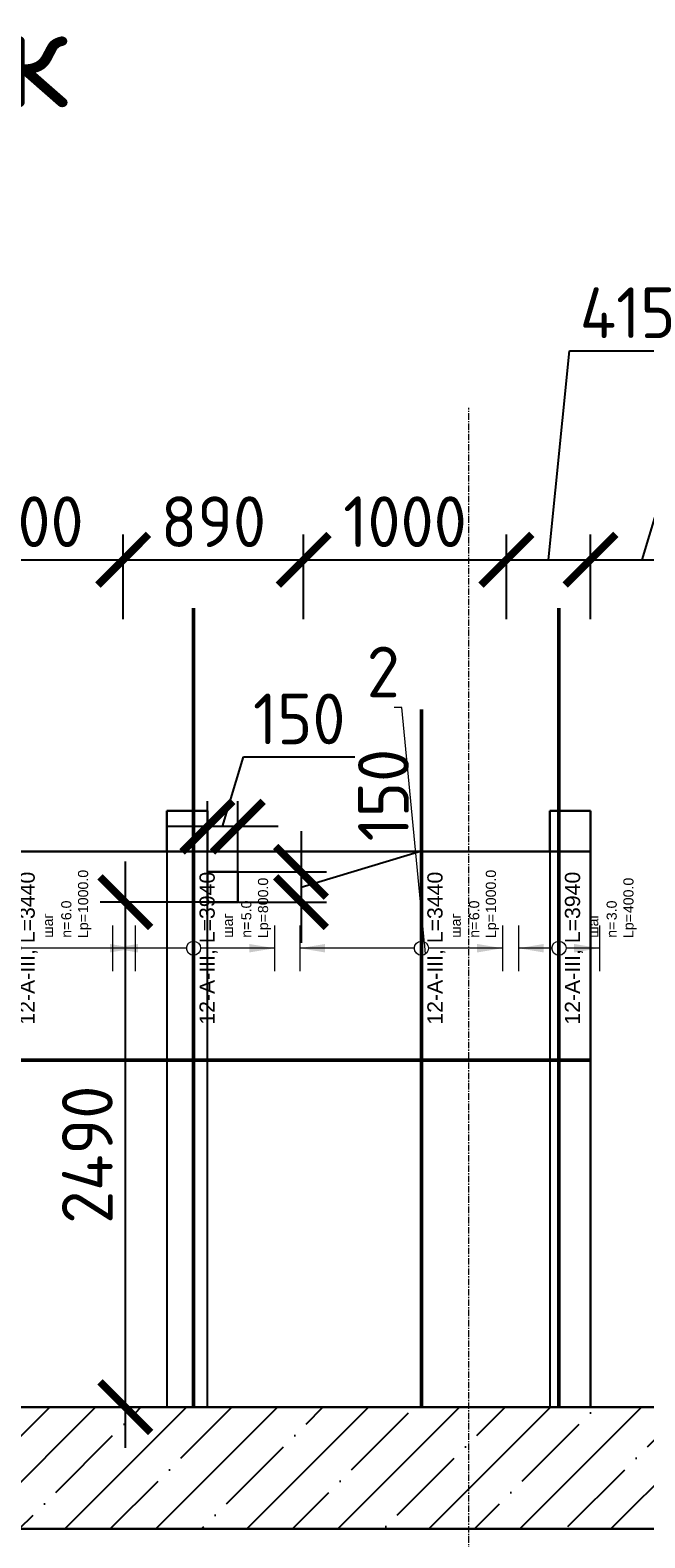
# Model space of a CAD drawing. Header units: millimetres. Extents: x 349531 to 1063351, y -131924 to 96186.
# Tile 149 of 228: x 656420 to 659452, y -27859 to -20425. Entities that reach past the tile are written whole.
import ezdxf
from ezdxf import colors
from ezdxf.entities.mleader import LeaderData, LeaderLine
from ezdxf.enums import TextEntityAlignment as Align
from ezdxf.math import Vec2, Vec3

# ---------------------------------------------------------------- set-up
doc = ezdxf.new("R2010")
doc.units = ezdxf.units.MM
doc.set_wipeout_variables(frame=1)
for name, pattern in [('______5', [1100, 800, -100, 100, -100]), ('________', [0]), ('HIDDEN2', [4.7625, 3.175, -1.5875]), ('осевая', [50.8, 31.75, -6.35, 6.35, -6.35])]:
    doc.linetypes.add(name, pattern=pattern)
for name, color, linetype, lineweight in [('Standard', 7, 'Continuous', 25), ('АрмСтер', 2, 'Continuous', 50), ('Оси', 40, '______5', 18), ('подоснова', 151, 'Continuous', 5), ('размер', 1, 'Continuous', 25), ('РАЗМЕРЫ', 1, 'Continuous', 9)]:
    doc.layers.add(name, color=color, linetype=linetype, lineweight=lineweight)
doc.layers.add('АрмСтер_атрибуты', color=2, linetype='Continuous', lineweight=0, plot=False)
doc.styles.add('GOST-2.304_Type-B', font='GOST_Common.ttf')
doc.styles.get("Standard").update_dxf_attribs({"font": 'arial.ttf'})
doc.styles.add('Аннотативный', font='arial.ttf')
doc.dimstyles.new('СПДС', dxfattribs={"dimscale": 100, "dimtxt": 2.5, "dimasz": 2.5, "dimexe": 1.25, "dimexo": 0, "dimtad": 1, "dimdec": 0, "dimtxsty": 'GOST-2.304_Type-B', "dimblk": 'ARCHTICK', "dimcen": 2.5, "dimdle": 2, "dimadec": 0, "dimazin": 2, "dimtfac": 0.75, "dimtdec": 0, "dimtmove": 1, "dimatfit": 3, "dimfxl": 1, "dimtolj": 1, "dimarcsym": 1})

# ---------------------------------------------------------------- blocks, each defined once
blk = doc.blocks.new('*U1412')
at = {"layer": 'РАЗМЕРЫ'}
for p, q in [((112.5, 1000), (-112.5, 1000)), ((112.5, -1600), (-112.5, -1600))]:
    blk.add_line(p, q, dxfattribs=at)
at = {"layer": 'РАЗМЕРЫ', "ltscale": 15}
blk.add_line((0, -1600), (0, 1000), dxfattribs=at)
at = {"layer": 'РАЗМЕРЫ'}
for points in [[(0, 1000), (20.9, 874.8), (-20.9, 874.8)], [(0, -1600), (20.9, -1474.8), (-20.9, -1474.8)]]:
    blk.add_solid(points, dxfattribs=at)
at = {"layer": 'АрмСтер_атрибуты', "color": 215, "ltscale": 15, "style": 'Аннотативный'}
for s, p in [('шаг', (51.4, -194.2)), ('n=', (51.4, -285.1)), ('Lр=', (50.2, -367.8))]:
    blk.add_text(s, height=50, dxfattribs=at).set_placement(p)
at = {"layer": 'АрмСтер_атрибуты', "flags": 9}
for tag, p in [('МАССА', (671.8, 4789.5)), ('ОБОЗНАЧЕНИЕ', (671.8, 4675.6))]:
    blk.add_attdef(tag, p, '', height=75, dxfattribs=at)
at = {"layer": 'АрмСтер_атрибуты', "style": 'Аннотативный', "flags": 8}
blk.add_attdef('ПОЗ', (110, 29.6), '', height=75, dxfattribs=at)
at = {"layer": 'АрмСтер_атрибуты', "color": 215, "style": 'Аннотативный'}
for tag, p, flags in [('ШАГ', (190.9, -194.2), 10), ('КОЛ', (138, -285.1), 8), ('ШИРИНА', (172.9, -367.8), 8)]:
    blk.add_attdef(tag, p, '', height=50, dxfattribs=dict(at, flags=flags))
at = {"linetype": 'Continuous', "lineweight": 0}
blk.add_wipeout([(35, 0), (28.3, 20.6), (10.8, 33.3), (-10.8, 33.3), (-28.3, 20.6), (-35, 0), (-28.3, -20.6), (-10.8, -33.3), (10.8, -33.3), (28.3, -20.6)], dxfattribs=at)
at = {"color": 0, "linetype": 'ByBlock', "lineweight": -2, "ltscale": 100}
blk.add_line((-1167.2, 0), (5782.8, 0), dxfattribs=at)
at = {"layer": 'РАЗМЕРЫ'}
blk.add_circle((0, 0), 35, dxfattribs=at)
at = {"layer": 'АрмСтер_атрибуты', "style": 'Аннотативный', "flags": 8}
blk.add_attdef('НАИМЕНОВАНИЕ', text='', height=75, dxfattribs=at).set_placement((0, -29.3), align=Align.TOP_CENTER)
blk = doc.blocks.new('_ArchTick')
at = {"color": 0, "linetype": 'ByBlock', "const_width": 0.15}
blk.add_lwpolyline([(-0.5, -0.5), (0.5, 0.5)], dxfattribs=at)
blk = doc.blocks.new('*D1755')
at = {"layer": 'DEFPOINTS', "color": 0, "transparency": 16777216}
for p in [(656889.2, -24725.1), (657447.4, -24725.1), (657642.7, -27215.1)]:
    blk.add_point(p, dxfattribs=at)
at = {"layer": 'РАЗМЕРЫ', "color": 0, "lineweight": -2, "transparency": 16777216}
for p, q in [((656889.2, -27415.1), (656889.2, -24525.1)), ((657447.4, -24725.1), (656764.2, -24725.1)), ((657642.7, -27215.1), (656764.2, -27215.1))]:
    blk.add_line(p, q, dxfattribs=at)
at = {"layer": 'РАЗМЕРЫ', "color": 0, "lineweight": -2, "transparency": 16777216, "xscale": 250, "yscale": 250, "zscale": 250}
for p, rotation in [((656889.2, -24725.1), 90), ((656889.2, -27215.1), 270)]:
    blk.add_blockref('_ArchTick', p, dxfattribs=dict(at, rotation=rotation))
at = {"layer": 'РАЗМЕРЫ', "color": 0, "transparency": 16777216, "insert": (656701.7, -25970.1), "char_height": 250, "attachment_point": 5, "rotation": 90, "style": 'GOST-2.304_Type-B'}
blk.add_mtext('\\A1;2490', dxfattribs=at)
blk = doc.blocks.new('*D1769')
at = {"layer": 'DEFPOINTS', "color": 0, "transparency": 16777216}
for p in [(657293.8, -24352.5), (657293.8, -24575.1), (657443.8, -24575.1)]:
    blk.add_point(p, dxfattribs=at)
at = {"layer": 'РАЗМЕРЫ', "color": 0, "lineweight": -2, "transparency": 16777216}
for p, q in [((657368.8, -24352.5), (657472, -24008.8)), ((657472, -24008.8), (658022, -24008.8)), ((657293.8, -24575.1), (657293.8, -24227.5)), ((657443.8, -24575.1), (657443.8, -24227.5)), ((657643.8, -24352.5), (657093.8, -24352.5))]:
    blk.add_line(p, q, dxfattribs=at)
at = {"layer": 'РАЗМЕРЫ', "color": 0, "lineweight": -2, "transparency": 16777216, "xscale": 250, "yscale": 250, "zscale": 250, "rotation": 180}
blk.add_blockref('_ArchTick', (657293.8, -24352.5), dxfattribs=at)
at = {"layer": 'РАЗМЕРЫ', "color": 0, "lineweight": -2, "transparency": 16777216, "xscale": 250, "yscale": 250, "zscale": 250}
blk.add_blockref('_ArchTick', (657443.8, -24352.5), dxfattribs=at)
at = {"layer": 'РАЗМЕРЫ', "color": 0, "transparency": 16777216, "insert": (657747, -23821.3), "char_height": 250, "attachment_point": 5, "style": 'GOST-2.304_Type-B'}
blk.add_mtext('\\A1;150', dxfattribs=at)
blk = doc.blocks.new('*D1754')
at = {"layer": 'DEFPOINTS', "color": 0, "transparency": 16777216}
for p in [(657443.8, -24575.1), (657447.4, -24725.1), (657755.8, -24725.1)]:
    blk.add_point(p, dxfattribs=at)
at = {"layer": 'РАЗМЕРЫ', "color": 0, "lineweight": -2, "transparency": 16777216}
for p, q in [((658349.6, -24472), (658349.6, -23922)), ((657755.8, -24375.1), (657755.8, -24925.1)), ((657755.8, -24650.1), (658349.6, -24472)), ((657443.8, -24575.1), (657880.8, -24575.1)), ((657447.4, -24725.1), (657880.8, -24725.1))]:
    blk.add_line(p, q, dxfattribs=at)
at = {"layer": 'РАЗМЕРЫ', "color": 0, "lineweight": -2, "transparency": 16777216, "xscale": 250, "yscale": 250, "zscale": 250}
for p, rotation in [((657755.8, -24575.1), 90), ((657755.8, -24725.1), 270)]:
    blk.add_blockref('_ArchTick', p, dxfattribs=dict(at, rotation=rotation))
at = {"layer": 'РАЗМЕРЫ', "color": 0, "transparency": 16777216, "insert": (658162.1, -24197), "char_height": 250, "attachment_point": 5, "rotation": 90, "style": 'GOST-2.304_Type-B'}
blk.add_mtext('\\A1;150', dxfattribs=at)
blk = doc.blocks.new('*U1738')
at = {"layer": 'РАЗМЕРЫ'}
for p, q in [((112.5, 400), (-112.5, 400)), ((112.5, -600), (-112.5, -600))]:
    blk.add_line(p, q, dxfattribs=at)
at = {"layer": 'РАЗМЕРЫ', "ltscale": 15}
blk.add_line((0, -600), (0, 400), dxfattribs=at)
at = {"layer": 'РАЗМЕРЫ'}
for points in [[(0, 400), (20.9, 274.8), (-20.9, 274.8)], [(0, -600), (20.9, -474.8), (-20.9, -474.8)]]:
    blk.add_solid(points, dxfattribs=at)
at = {"layer": 'АрмСтер_атрибуты', "color": 215, "ltscale": 15, "style": 'Аннотативный'}
for s, p in [('шаг', (51.4, -194.2)), ('n=', (51.4, -285.1)), ('Lр=', (50.2, -367.8))]:
    blk.add_text(s, height=50, dxfattribs=at).set_placement(p)
at = {"layer": 'АрмСтер_атрибуты', "style": 'Аннотативный', "flags": 8}
blk.add_attdef('ПОЗ', (110, 29.6), '', height=75, dxfattribs=at)
at = {"layer": 'АрмСтер_атрибуты', "color": 215, "style": 'Аннотативный'}
for tag, p, flags in [('ШАГ', (190.9, -194.2), 10), ('КОЛ', (138, -285.1), 8), ('ШИРИНА', (172.9, -367.8), 8)]:
    blk.add_attdef(tag, p, '', height=50, dxfattribs=dict(at, flags=flags))
at = {"layer": 'АрмСтер_атрибуты', "flags": 9}
for tag, p in [('МАССА', (-3069.3, -3810.5)), ('ОБОЗНАЧЕНИЕ', (-3069.3, -3924.4))]:
    blk.add_attdef(tag, p, '', height=75, dxfattribs=at)
at = {"linetype": 'Continuous', "lineweight": 0}
blk.add_wipeout([(35, 0), (28.3, 20.6), (10.8, 33.3), (-10.8, 33.3), (-28.3, 20.6), (-35, 0), (-28.3, -20.6), (-10.8, -33.3), (10.8, -33.3), (28.3, -20.6)], dxfattribs=at)
at = {"color": 0, "linetype": 'ByBlock', "lineweight": -2, "ltscale": 100}
blk.add_line((-2263.2, 0), (1176.8, 0), dxfattribs=at)
at = {"layer": 'РАЗМЕРЫ'}
blk.add_circle((0, 0), 35, dxfattribs=at)
at = {"layer": 'АрмСтер_атрибуты', "style": 'Аннотативный', "flags": 8}
blk.add_attdef('НАИМЕНОВАНИЕ', text='', height=75, dxfattribs=at).set_placement((0, -29.3), align=Align.TOP_CENTER)
blk = doc.blocks.new('*U1726')
at = {"layer": 'РАЗМЕРЫ'}
for p, q in [((112.5, 600), (-112.5, 600)), ((112.5, -400), (-112.5, -400))]:
    blk.add_line(p, q, dxfattribs=at)
at = {"layer": 'РАЗМЕРЫ', "ltscale": 15}
blk.add_line((0, -400), (0, 600), dxfattribs=at)
at = {"layer": 'РАЗМЕРЫ'}
for points in [[(0, 600), (20.9, 474.8), (-20.9, 474.8)], [(0, -400), (20.9, -274.8), (-20.9, -274.8)]]:
    blk.add_solid(points, dxfattribs=at)
at = {"layer": 'АрмСтер_атрибуты', "color": 215, "ltscale": 15, "style": 'Аннотативный'}
for s, p in [('шаг', (51.4, -194.2)), ('n=', (51.4, -285.1)), ('Lр=', (50.2, -367.8))]:
    blk.add_text(s, height=50, dxfattribs=at).set_placement(p)
at = {"layer": 'АрмСтер_атрибуты', "style": 'Аннотативный', "flags": 8}
blk.add_attdef('ПОЗ', (110, 29.6), '', height=75, dxfattribs=at)
at = {"layer": 'АрмСтер_атрибуты', "color": 215, "style": 'Аннотативный'}
for tag, p, flags in [('ШАГ', (190.9, -194.2), 10), ('КОЛ', (138, -285.1), 8), ('ШИРИНА', (172.9, -367.8), 8)]:
    blk.add_attdef(tag, p, '', height=50, dxfattribs=dict(at, flags=flags))
at = {"layer": 'АрмСтер_атрибуты', "flags": 9}
for tag, p in [('МАССА', (-3069.3, -3810.5)), ('ОБОЗНАЧЕНИЕ', (-3069.3, -3924.4))]:
    blk.add_attdef(tag, p, '', height=75, dxfattribs=at)
at = {"linetype": 'Continuous', "lineweight": 0}
blk.add_wipeout([(35, 0), (28.3, 20.6), (10.8, 33.3), (-10.8, 33.3), (-28.3, 20.6), (-35, 0), (-28.3, -20.6), (-10.8, -33.3), (10.8, -33.3), (28.3, -20.6)], dxfattribs=at)
at = {"color": 0, "linetype": 'ByBlock', "lineweight": -2, "ltscale": 100}
blk.add_line((-2263.2, 0), (1176.8, 0), dxfattribs=at)
at = {"layer": 'РАЗМЕРЫ'}
blk.add_circle((0, 0), 35, dxfattribs=at)
at = {"layer": 'АрмСтер_атрибуты', "style": 'Аннотативный', "flags": 8}
blk.add_attdef('НАИМЕНОВАНИЕ', text='', height=75, dxfattribs=at).set_placement((0, -29.3), align=Align.TOP_CENTER)
blk = doc.blocks.new('*U1739')
at = {"layer": 'РАЗМЕРЫ'}
for p, q in [((112.5, 400), (-112.5, 400)), ((112.5, -400), (-112.5, -400))]:
    blk.add_line(p, q, dxfattribs=at)
at = {"layer": 'РАЗМЕРЫ', "ltscale": 15}
blk.add_line((0, -400), (0, 400), dxfattribs=at)
at = {"layer": 'РАЗМЕРЫ'}
for points in [[(0, 400), (20.9, 274.8), (-20.9, 274.8)], [(0, -400), (20.9, -274.8), (-20.9, -274.8)]]:
    blk.add_solid(points, dxfattribs=at)
at = {"layer": 'АрмСтер_атрибуты', "color": 215, "ltscale": 15, "style": 'Аннотативный'}
for s, p in [('шаг', (51.4, -194.2)), ('n=', (51.4, -285.1)), ('Lр=', (50.2, -367.8))]:
    blk.add_text(s, height=50, dxfattribs=at).set_placement(p)
at = {"layer": 'АрмСтер_атрибуты', "style": 'Аннотативный', "flags": 8}
blk.add_attdef('ПОЗ', (110, 29.6), '', height=75, dxfattribs=at)
at = {"layer": 'АрмСтер_атрибуты', "color": 215, "style": 'Аннотативный'}
for tag, p, flags in [('ШАГ', (190.9, -194.2), 10), ('КОЛ', (138, -285.1), 8), ('ШИРИНА', (172.9, -367.8), 8)]:
    blk.add_attdef(tag, p, '', height=50, dxfattribs=dict(at, flags=flags))
at = {"layer": 'АрмСтер_атрибуты', "flags": 9}
for tag, p in [('МАССА', (-3069.3, -3810.5)), ('ОБОЗНАЧЕНИЕ', (-3069.3, -3924.4))]:
    blk.add_attdef(tag, p, '', height=75, dxfattribs=at)
at = {"linetype": 'Continuous', "lineweight": 0}
blk.add_wipeout([(35, 0), (28.3, 20.6), (10.8, 33.3), (-10.8, 33.3), (-28.3, 20.6), (-35, 0), (-28.3, -20.6), (-10.8, -33.3), (10.8, -33.3), (28.3, -20.6)], dxfattribs=at)
at = {"color": 0, "linetype": 'ByBlock', "lineweight": -2, "ltscale": 100}
blk.add_line((-2263.2, 0), (1676.8, 0), dxfattribs=at)
at = {"layer": 'РАЗМЕРЫ'}
blk.add_circle((0, 0), 35, dxfattribs=at)
at = {"layer": 'АрмСтер_атрибуты', "style": 'Аннотативный', "flags": 8}
blk.add_attdef('НАИМЕНОВАНИЕ', text='', height=75, dxfattribs=at).set_placement((0, -29.3), align=Align.TOP_CENTER)
blk = doc.blocks.new('*U1740')
at = {"layer": 'РАЗМЕРЫ'}
for p, q in [((112.5, 200), (-112.5, 200)), ((112.5, -200), (-112.5, -200))]:
    blk.add_line(p, q, dxfattribs=at)
at = {"layer": 'РАЗМЕРЫ', "ltscale": 15}
blk.add_line((0, -200), (0, 200), dxfattribs=at)
at = {"layer": 'РАЗМЕРЫ'}
for points in [[(0, 200), (20.9, 74.8), (-20.9, 74.8)], [(0, -200), (20.9, -74.8), (-20.9, -74.8)]]:
    blk.add_solid(points, dxfattribs=at)
at = {"layer": 'АрмСтер_атрибуты', "color": 215, "ltscale": 15, "style": 'Аннотативный'}
for s, p in [('шаг', (51.4, -194.2)), ('n=', (51.4, -285.1)), ('Lр=', (50.2, -367.8))]:
    blk.add_text(s, height=50, dxfattribs=at).set_placement(p)
at = {"layer": 'АрмСтер_атрибуты', "style": 'Аннотативный', "flags": 8}
blk.add_attdef('ПОЗ', (110, 29.6), '', height=75, dxfattribs=at)
at = {"layer": 'АрмСтер_атрибуты', "color": 215, "style": 'Аннотативный'}
for tag, p, flags in [('ШАГ', (190.9, -194.2), 10), ('КОЛ', (138, -285.1), 8), ('ШИРИНА', (172.9, -367.8), 8)]:
    blk.add_attdef(tag, p, '', height=50, dxfattribs=dict(at, flags=flags))
at = {"layer": 'АрмСтер_атрибуты', "flags": 9}
for tag, p in [('МАССА', (-3069.3, -3810.5)), ('ОБОЗНАЧЕНИЕ', (-3069.3, -3924.4))]:
    blk.add_attdef(tag, p, '', height=75, dxfattribs=at)
at = {"linetype": 'Continuous', "lineweight": 0}
blk.add_wipeout([(35, 0), (28.3, 20.6), (10.8, 33.3), (-10.8, 33.3), (-28.3, 20.6), (-35, 0), (-28.3, -20.6), (-10.8, -33.3), (10.8, -33.3), (28.3, -20.6)], dxfattribs=at)
at = {"color": 0, "linetype": 'ByBlock', "lineweight": -2, "ltscale": 100}
blk.add_line((-2263.2, 0), (1676.8, 0), dxfattribs=at)
at = {"layer": 'РАЗМЕРЫ'}
blk.add_circle((0, 0), 35, dxfattribs=at)
at = {"layer": 'АрмСтер_атрибуты', "style": 'Аннотативный', "flags": 8}
blk.add_attdef('НАИМЕНОВАНИЕ', text='', height=75, dxfattribs=at).set_placement((0, -29.3), align=Align.TOP_CENTER)
blk = doc.blocks.new('*D1761')
at = {"layer": 'DEFPOINTS', "color": 0, "transparency": 16777216}
for p in [(656878.8, -23036.4), (655878.8, -23330), (656878.8, -23330)]:
    blk.add_point(p, dxfattribs=at)
at = {"layer": 'РАЗМЕРЫ', "color": 0, "lineweight": -2, "transparency": 16777216}
for p, q in [((655878.8, -23330), (655878.8, -22911.4)), ((656878.8, -23330), (656878.8, -22911.4)), ((655678.8, -23036.4), (657078.8, -23036.4))]:
    blk.add_line(p, q, dxfattribs=at)
at = {"layer": 'РАЗМЕРЫ', "color": 0, "lineweight": -2, "transparency": 16777216, "xscale": 250, "yscale": 250, "zscale": 250, "rotation": 180}
blk.add_blockref('_ArchTick', (655878.8, -23036.4), dxfattribs=at)
at = {"layer": 'РАЗМЕРЫ', "color": 0, "lineweight": -2, "transparency": 16777216, "xscale": 250, "yscale": 250, "zscale": 250}
blk.add_blockref('_ArchTick', (656878.8, -23036.4), dxfattribs=at)
at = {"layer": 'РАЗМЕРЫ', "color": 0, "transparency": 16777216, "insert": (656378.8, -22848.9), "char_height": 250, "attachment_point": 5, "style": 'GOST-2.304_Type-B'}
blk.add_mtext('\\A1;1000', dxfattribs=at)
blk = doc.blocks.new('*D1756')
at = {"layer": 'DEFPOINTS', "color": 0, "transparency": 16777216}
for p in [(657768.8, -23036.4), (656878.8, -23330), (657768.8, -23330)]:
    blk.add_point(p, dxfattribs=at)
at = {"layer": 'РАЗМЕРЫ', "color": 0, "lineweight": -2, "transparency": 16777216}
for p, q in [((656878.8, -23330), (656878.8, -22911.4)), ((657768.8, -23330), (657768.8, -22911.4)), ((656678.8, -23036.4), (657968.8, -23036.4))]:
    blk.add_line(p, q, dxfattribs=at)
at = {"layer": 'РАЗМЕРЫ', "color": 0, "lineweight": -2, "transparency": 16777216, "xscale": 250, "yscale": 250, "zscale": 250, "rotation": 180}
blk.add_blockref('_ArchTick', (656878.8, -23036.4), dxfattribs=at)
at = {"layer": 'РАЗМЕРЫ', "color": 0, "lineweight": -2, "transparency": 16777216, "xscale": 250, "yscale": 250, "zscale": 250}
blk.add_blockref('_ArchTick', (657768.8, -23036.4), dxfattribs=at)
at = {"layer": 'РАЗМЕРЫ', "color": 0, "transparency": 16777216, "insert": (657323.8, -22848.9), "char_height": 250, "attachment_point": 5, "style": 'GOST-2.304_Type-B'}
blk.add_mtext('\\A1;890', dxfattribs=at)
blk = doc.blocks.new('*D1757')
at = {"layer": 'DEFPOINTS', "color": 0, "transparency": 16777216}
for p in [(658768.8, -23036.4), (657768.8, -23330), (658768.8, -23330)]:
    blk.add_point(p, dxfattribs=at)
at = {"layer": 'РАЗМЕРЫ', "color": 0, "lineweight": -2, "transparency": 16777216}
for p, q in [((657768.8, -23330), (657768.8, -22911.4)), ((658768.8, -23330), (658768.8, -22911.4)), ((657568.8, -23036.4), (658968.8, -23036.4))]:
    blk.add_line(p, q, dxfattribs=at)
at = {"layer": 'РАЗМЕРЫ', "color": 0, "lineweight": -2, "transparency": 16777216, "xscale": 250, "yscale": 250, "zscale": 250, "rotation": 180}
blk.add_blockref('_ArchTick', (657768.8, -23036.4), dxfattribs=at)
at = {"layer": 'РАЗМЕРЫ', "color": 0, "lineweight": -2, "transparency": 16777216, "xscale": 250, "yscale": 250, "zscale": 250}
blk.add_blockref('_ArchTick', (658768.8, -23036.4), dxfattribs=at)
at = {"layer": 'РАЗМЕРЫ', "color": 0, "transparency": 16777216, "insert": (658268.8, -22848.9), "char_height": 250, "attachment_point": 5, "style": 'GOST-2.304_Type-B'}
blk.add_mtext('\\A1;1000', dxfattribs=at)
blk = doc.blocks.new('*D1758')
at = {"layer": 'DEFPOINTS', "color": 0, "transparency": 16777216}
for p in [(659183.8, -23036.4), (658768.8, -23330), (659183.8, -23330)]:
    blk.add_point(p, dxfattribs=at)
at = {"layer": 'РАЗМЕРЫ', "color": 0, "lineweight": -2, "transparency": 16777216}
for p, q in [((658976.3, -23036.4), (659079.5, -22006)), ((659079.5, -22006), (659654.5, -22006)), ((658768.8, -23330), (658768.8, -22911.4)), ((659183.8, -23330), (659183.8, -22911.4)), ((658568.8, -23036.4), (659383.8, -23036.4))]:
    blk.add_line(p, q, dxfattribs=at)
at = {"layer": 'РАЗМЕРЫ', "color": 0, "lineweight": -2, "transparency": 16777216, "xscale": 250, "yscale": 250, "zscale": 250, "rotation": 180}
blk.add_blockref('_ArchTick', (658768.8, -23036.4), dxfattribs=at)
at = {"layer": 'РАЗМЕРЫ', "color": 0, "lineweight": -2, "transparency": 16777216, "xscale": 250, "yscale": 250, "zscale": 250}
blk.add_blockref('_ArchTick', (659183.8, -23036.4), dxfattribs=at)
at = {"layer": 'РАЗМЕРЫ', "color": 0, "transparency": 16777216, "insert": (659367, -21818.5), "char_height": 250, "attachment_point": 5, "style": 'GOST-2.304_Type-B'}
blk.add_mtext('\\A1;415', dxfattribs=at)
blk = doc.blocks.new('*D1770')
at = {"layer": 'DEFPOINTS', "color": 0, "transparency": 16777216}
for p in [(659693.9, -23036.4), (659183.8, -23330), (659693.9, -23286.7)]:
    blk.add_point(p, dxfattribs=at)
at = {"layer": 'РАЗМЕРЫ', "color": 0, "lineweight": -2, "transparency": 16777216}
for p, q in [((659438.9, -23036.4), (659542, -22692.7)), ((659542, -22692.7), (660092, -22692.7)), ((659183.8, -23330), (659183.8, -22911.4)), ((659693.9, -23286.7), (659693.9, -22911.4)), ((658983.8, -23036.4), (659893.9, -23036.4))]:
    blk.add_line(p, q, dxfattribs=at)
at = {"layer": 'РАЗМЕРЫ', "color": 0, "lineweight": -2, "transparency": 16777216, "xscale": 250, "yscale": 250, "zscale": 250, "rotation": 180}
blk.add_blockref('_ArchTick', (659183.8, -23036.4), dxfattribs=at)
at = {"layer": 'РАЗМЕРЫ', "color": 0, "lineweight": -2, "transparency": 16777216, "xscale": 250, "yscale": 250, "zscale": 250}
blk.add_blockref('_ArchTick', (659693.9, -23036.4), dxfattribs=at)
at = {"layer": 'РАЗМЕРЫ', "color": 0, "transparency": 16777216, "insert": (659817, -22505.2), "char_height": 250, "attachment_point": 5, "style": 'GOST-2.304_Type-B'}
blk.add_mtext('\\A1;510', dxfattribs=at)
blk = doc.blocks.new('_None')

msp = doc.modelspace()

# ---------------------------------------------------------------- hatches: boundary and pattern name
at = {"layer": 'размер', "transparency": 33554648}
h = msp.add_hatch(dxfattribs=at)
h.set_pattern_fill('ANSI35', color=1, scale=50)
h.set_pattern_definition([(45, (19845.64, -919.16), (-224.5064, 224.5064), []), (45, (20070.15, -919.16), (-224.5064, 224.5064), [396.875, -79.375, 0, -79.375])])
h.paths.add_polyline_path([(659693.9, -27215.1), (658583.8, -27215.1), (658583.8, -27815.1), (659693.9, -27815.1)])
h.paths.add_polyline_path([(660171.3, -27361.1), (660171.3, -27306.1), (660171.3, -27215.1), (659929, -27215.1), (659693.9, -27215.1), (659693.9, -27815.1), (660171.3, -27815.1), (660171.3, -27666.1), (660171.3, -27611.1), (659921.3, -27548.6), (660421.3, -27423.6)])
h.paths.add_polyline_path([(658583.8, -27215.1), (655583.8, -27215.1), (655583.8, -27815.1), (658583.8, -27815.1)])
h.paths.add_polyline_path([(655583.8, -27215.1), (652483.8, -27215.1), (652483.8, -27815.1), (655583.8, -27815.1)])
h.paths.add_polyline_path([(652483.8, -27215.1), (651601.6, -27215.1), (651601.6, -27306.1), (651601.6, -27361.1), (651851.6, -27423.6), (651351.6, -27548.6), (651601.6, -27611.1), (651601.6, -27666.1), (651601.6, -27815.1), (652483.8, -27815.1)])

# ---------------------------------------------------------------- linework, layer by layer
at = {"color": 0, "linetype": 'HIDDEN2', "transparency": 33554687}
for p, q in [((657093.8, -24475.1), (657093.8, -27215.1)), ((657293.8, -27215.1), (657293.8, -24475.1)), ((658983.8, -24475.1), (658983.8, -27215.1))]:
    msp.add_line(p, q, dxfattribs=at)
at = {"layer": 'Standard', "linetype": '________', "lineweight": 30, "transparency": 33554687}
for p, q in [((657093.8, -24475.1), (657093.8, -24275.1)), ((657293.8, -24275.1), (657093.8, -24275.1)), ((657293.8, -24475.1), (657293.8, -24275.1)), ((658983.8, -24275.1), (658983.8, -24475.1)), ((659183.8, -24275.1), (658983.8, -24275.1)), ((659183.8, -24275.1), (659183.8, -24475.1)), ((652433.8, -24475.1), (659183.8, -24475.1)), ((659183.8, -27135.1), (659183.8, -24475.1)), ((659183.8, -27215.1), (659183.8, -27135.1))]:
    msp.add_line(p, q, dxfattribs=at)
at = {"layer": 'Standard', "linetype": 'Continuous', "lineweight": 30, "transparency": 33554687}
for p, q in [((651601.6, -27215.1), (660171.3, -27215.1)), ((660171.3, -27815.1), (651601.6, -27815.1))]:
    msp.add_line(p, q, dxfattribs=at)
at = {"layer": 'Оси', "color": 16, "linetype": 'осевая', "lineweight": 0, "transparency": 33554687}
msp.add_line((658583.8, -31388.5), (658583.8, -22287.8), dxfattribs=at)

# ---------------------------------------------------------------- texts
at = {"layer": 'РАЗМЕРЫ', "insert": (656131.7, -20555.2), "char_height": 500, "attachment_point": 5, "style": 'GOST-2.304_Type-B'}
msp.add_mtext_dynamic_manual_height_columns('к-к', width=3941.213, gutter_width=625, heights=[0], dxfattribs=at)

# ---------------------------------------------------------------- next in the draw order: block references
at = {"layer": 'АрмСтер', "ltscale": 15}
ref = msp.add_blockref('*U1412', (653403.4, -25503.8), dxfattribs=at)
ref.add_attrib('НАИМЕНОВАНИЕ', '12-A-III, L=6950', dxfattribs={"layer": 'АрмСтер_атрибуты', "height": 75, "style": 'Аннотативный', "flags": 8}).set_placement((653403.4, -25533.2), align=Align.TOP_CENTER)
ref.add_attrib('КОЛ', '14.0', (653541.4, -25789), dxfattribs={"layer": 'АрмСтер_атрибуты', "color": 215, "height": 50, "style": 'Аннотативный', "flags": 8})
ref.add_attrib('ШИРИНА', '2600.0', (653576.3, -25871.6), dxfattribs={"layer": 'АрмСтер_атрибуты', "color": 215, "height": 50, "style": 'Аннотативный', "flags": 8})

# ---------------------------------------------------------------- next in the draw order: linework, layer by layer
at = {"layer": 'Standard', "linetype": '________', "lineweight": 30, "transparency": 33554687}
msp.add_lwpolyline([(657293.8, -24575.1), (657443.8, -24575.1), (657443.8, -24725.1), (657293.8, -24725.1)], close=True, dxfattribs=at)

# ---------------------------------------------------------------- next in the draw order: block references
at = {"layer": 'АрмСтер', "ltscale": 15}
ref = msp.add_blockref('*U1740', (659028, -24951.9), dxfattribs=dict(at, rotation=90))
ref.add_attrib('НАИМЕНОВАНИЕ', '12-A-III, L=3940', dxfattribs={"layer": 'АрмСтер_атрибуты', "height": 75, "rotation": 90, "style": 'Аннотативный', "flags": 8}).set_placement((659057.3, -24951.9), align=Align.TOP_CENTER)
ref.add_attrib('КОЛ', '3.0', (659313.1, -24813.9), dxfattribs={"layer": 'АрмСтер_атрибуты', "color": 215, "height": 50, "rotation": 90, "style": 'Аннотативный', "flags": 8})
ref.add_attrib('ШИРИНА', '400.0', (659395.8, -24779), dxfattribs={"layer": 'АрмСтер_атрибуты', "color": 215, "height": 50, "rotation": 90, "style": 'Аннотативный', "flags": 8})

# ---------------------------------------------------------------- next in the draw order: dimensions: what is measured, and where the dimension line sits
at = {"layer": 'РАЗМЕРЫ', "color": 1}
dim = msp.add_linear_dim(base=(657293.8, -24352.5), p1=(657443.8, -24575.1), p2=(657293.8, -24575.1), dimstyle='СПДС', dxfattribs=at)
dim.commit()
dim.dimension.update_dxf_attribs({"geometry": '*D1769', "text_midpoint": (657534.5, -23821.3)})
for base, p1, picture, middle in [((657755.8, -24725.1), (657443.8, -24575.1), '*D1754', (658162.1, -24409.5)), ((656889.2, -24725.1), (657642.7, -27215.1), '*D1755', (656701.7, -25970.1))]:
    dim = msp.add_linear_dim(base=base, p1=p1, p2=(657447.4, -24725.1), angle=90, dimstyle='СПДС', dxfattribs=at)
    dim.commit()
    dim.dimension.update_dxf_attribs({"geometry": picture, "text_midpoint": middle})

# ---------------------------------------------------------------- next in the draw order: block references
at = {"layer": 'АрмСтер', "ltscale": 15}
ref = msp.add_blockref('*U1738', (656337.9, -24951.9), dxfattribs=dict(at, rotation=90))
ref.add_attrib('НАИМЕНОВАНИЕ', '12-A-III, L=3440', dxfattribs={"layer": 'АрмСтер_атрибуты', "height": 75, "rotation": 90, "style": 'Аннотативный', "flags": 8}).set_placement((656367.2, -24951.9), align=Align.TOP_CENTER)
ref.add_attrib('КОЛ', '6.0', (656623, -24813.9), dxfattribs={"layer": 'АрмСтер_атрибуты', "color": 215, "height": 50, "rotation": 90, "style": 'Аннотативный', "flags": 8})
ref.add_attrib('ШИРИНА', '1000.0', (656705.7, -24779), dxfattribs={"layer": 'АрмСтер_атрибуты', "color": 215, "height": 50, "rotation": 90, "style": 'Аннотативный', "flags": 8})
ref = msp.add_blockref('*U1726', (658349.6, -24951.9), dxfattribs=dict(at, rotation=90))
ref.add_attrib('НАИМЕНОВАНИЕ', '12-A-III, L=3440', dxfattribs={"layer": 'АрмСтер_атрибуты', "height": 75, "rotation": 90, "style": 'Аннотативный', "flags": 8}).set_placement((658378.9, -24951.9), align=Align.TOP_CENTER)
ref.add_attrib('КОЛ', '6.0', (658634.7, -24813.9), dxfattribs={"layer": 'АрмСтер_атрибуты', "color": 215, "height": 50, "rotation": 90, "style": 'Аннотативный', "flags": 8})
ref.add_attrib('ШИРИНА', '1000.0', (658717.4, -24779), dxfattribs={"layer": 'АрмСтер_атрибуты', "color": 215, "height": 50, "rotation": 90, "style": 'Аннотативный', "flags": 8})

# ---------------------------------------------------------------- next in the draw order: dimensions: what is measured, and where the dimension line sits
at = {"layer": 'РАЗМЕРЫ', "color": 240, "true_color": 0xed1f24}
dim = msp.add_linear_dim(base=(659183.8, -23036.4), p1=(658768.8, -23330), p2=(659183.8, -23330), dimstyle='СПДС', dxfattribs=at)
dim.commit()
dim.dimension.update_dxf_attribs({"geometry": '*D1758', "text_midpoint": (659142, -22006), "dimtype": 160})
dim = msp.add_linear_dim(base=(659693.9, -23036.4), p1=(659183.8, -23330), p2=(659693.9, -23286.7), dimstyle='СПДС', dxfattribs=at)
dim.commit()
dim.dimension.update_dxf_attribs({"geometry": '*D1770', "text_midpoint": (659604.5, -22505.2)})

# ---------------------------------------------------------------- next in the draw order: block references
at = {"layer": 'АрмСтер', "ltscale": 15}
ref = msp.add_blockref('*U1739', (657225.6, -24951.9), dxfattribs=dict(at, rotation=90))
ref.add_attrib('НАИМЕНОВАНИЕ', '12-A-III, L=3940', dxfattribs={"layer": 'АрмСтер_атрибуты', "height": 75, "rotation": 90, "style": 'Аннотативный', "flags": 8}).set_placement((657255, -24951.9), align=Align.TOP_CENTER)
ref.add_attrib('КОЛ', '5.0', (657510.8, -24813.9), dxfattribs={"layer": 'АрмСтер_атрибуты', "color": 215, "height": 50, "rotation": 90, "style": 'Аннотативный', "flags": 8})
ref.add_attrib('ШИРИНА', '800.0', (657593.4, -24779), dxfattribs={"layer": 'АрмСтер_атрибуты', "color": 215, "height": 50, "rotation": 90, "style": 'Аннотативный', "flags": 8})

# ---------------------------------------------------------------- next in the draw order: leaders
at = {"layer": 'подоснова'}
ml = msp.add_multileader_mtext('Standard', dxfattribs=at)
ml.set_content('2', color=256, style='GOST-2.304_Type-B')
ml.set_leader_properties(color=256, linetype='ByLayer', lineweight=15)
ml.set_arrow_properties(name='NONE')
ml.build(insert=Vec2(0, 0))
ml.multileader.update_dxf_attribs({"text_left_attachment_type": 6, "text_right_attachment_type": 6, "dogleg_length": 10, "arrow_head_size": 18})
ctx = ml.context
ctx.base_point, ctx.char_height, ctx.arrow_head_size, ctx.landing_gap_size, ctx.plane_origin = Vec3(658078.8, -23764.6), 250, 18, 20, Vec3(655938.3, -24244.5)
ctx.left_attachment, ctx.right_attachment, ctx.text_align_type = 6, 6, 1
notes = []
notes.append((ctx, [(1, (1, 1, 0), (658253.8, -23764.6), (-1, 0), 10, [(0, [(658370.1, -24980.2)], 0, [])])]))
ctx.mtext.insert, ctx.mtext.width, ctx.mtext.alignment, ctx.mtext.flow_direction = Vec3(658161.3, -23464.6), 8.942, 2, 5
for ctx, leaders in notes:
    for number, flags, end, landing, length, lines in leaders:
        leader = LeaderData()
        leader.index, (leader.has_last_leader_line, leader.has_dogleg_vector, leader.attachment_direction) = number, flags
        leader.last_leader_point, leader.dogleg_vector, leader.dogleg_length = Vec3(end), Vec3(landing), length
        for number, points, colour, breaks in lines:
            line = LeaderLine()
            line.index, line.vertices, line.color, line.breaks = number, Vec3.list(points), colors.encode_raw_color(colour), breaks
            leader.lines.append(line)
        ctx.leaders.append(leader)

# ---------------------------------------------------------------- next in the draw order: dimensions: what is measured, and where the dimension line sits
at = {"layer": 'РАЗМЕРЫ', "color": 240, "true_color": 0xed1f24}
for base, p1, p2, picture, middle in [((656878.8, -23036.4), (655878.8, -23330), (656878.8, -23330), '*D1761', (656378.8, -22848.9)), ((657768.8, -23036.4), (656878.8, -23330), (657768.8, -23330), '*D1756', (657323.8, -22848.9)), ((658768.8, -23036.4), (657768.8, -23330), (658768.8, -23330), '*D1757', (658268.8, -22848.9))]:
    dim = msp.add_linear_dim(base=base, p1=p1, p2=p2, dimstyle='СПДС', dxfattribs=at)
    dim.commit()
    dim.dimension.update_dxf_attribs({"geometry": picture, "text_midpoint": middle})

doc.saveas('drawing.dxf')
